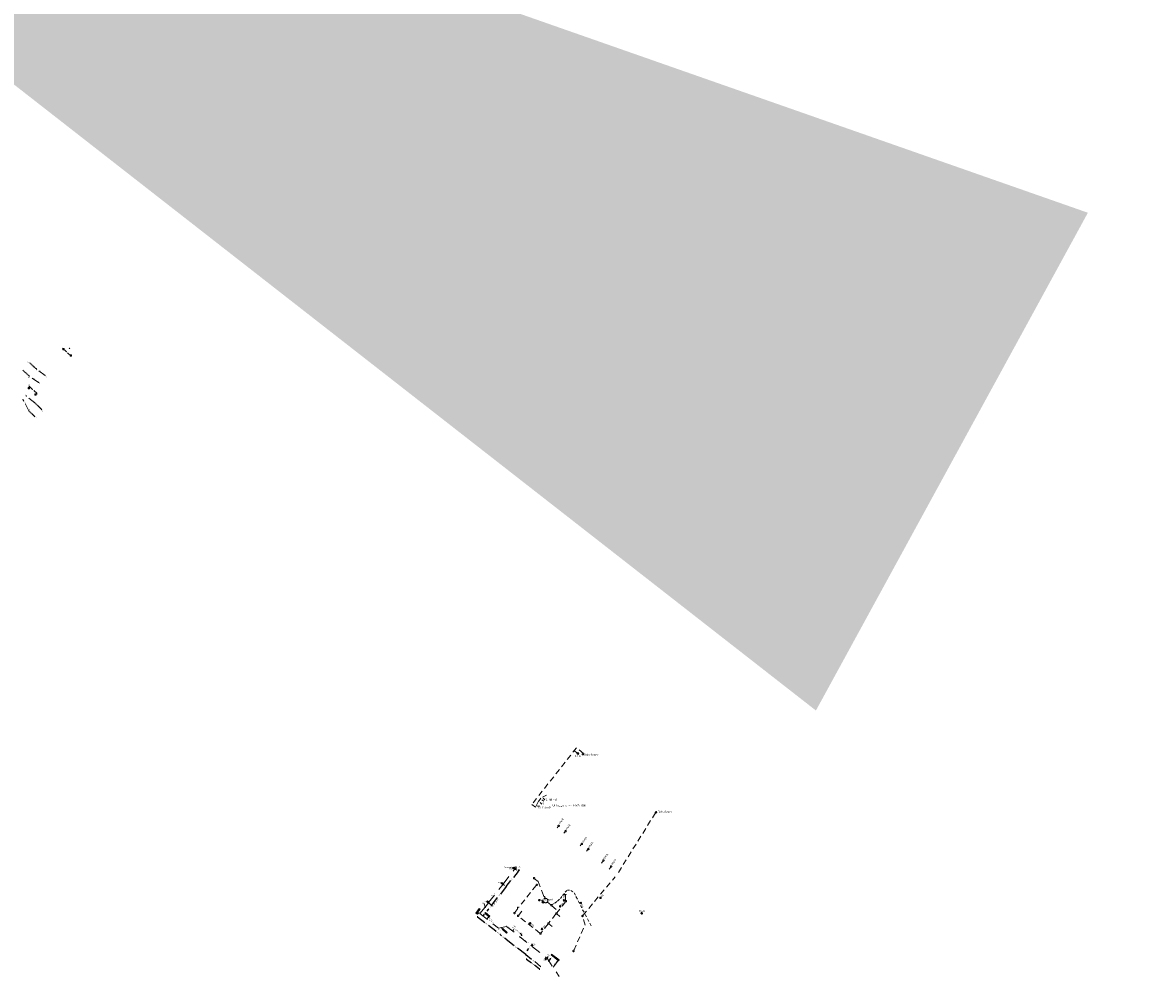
# Model space of a CAD drawing. Header units: inches. Extents: x 0 to 191500, y 0 to 342750.
# Tile 95 of 256: x 186587 to 187177, y 330103 to 330602. Entities that reach past the tile are written whole.
import ezdxf
from ezdxf.enums import TextEntityAlignment as Align

# ---------------------------------------------------------------- set-up
doc = ezdxf.new("R2010")
doc.units = ezdxf.units.IN
doc.header["$MEASUREMENT"] = 0
for name, pattern in [('RI-GWA_HUISAANSLUITING', [23, 4, -1.8, 2.6, -1.8, 4.6, -1.8, 4.6, -1.8]), ('RI-HWA_HUISAANSLUITING', [4.8, 3, -1.8]), ('RI-HWA_KOLKAANSLUITING', [4.3, 2.5, -1.8]), ('STIPPELFIJN', [0.375, 0.25, -0.125])]:
    doc.linetypes.add(name, pattern=pattern)
doc.layers.get('0').update_dxf_attribs({"lineweight": 20})
doc.layers.get('DefPoints').update_dxf_attribs({"lineweight": 20})
for name, color, linetype, lineweight in [('ECW', 150, 'Continuous', 20), ('LOODLIJN', 11, 'STIPPELFIJN', 20), ('N-WE-RI-GWA-MAATVOERING-T25', 30, 'RI-GWA_HUISAANSLUITING', 20), ('N-WE-RI-GWA_HUISAANSLUITING', 30, 'RI-GWA_HUISAANSLUITING', 20), ('N-WE-RI-HWA-MAATVOERING-T25', 151, 'Continuous', 20), ('N-WE-RI-HWA_GOOT_LIJNGOOT-G', 220, 'Continuous', 20), ('N-WE-RI-HWA_HUISAANSLUITING', 150, 'RI-HWA_HUISAANSLUITING', 20), ('N-WE-RI-HWA_KOLK-S', 150, 'Continuous', 20), ('N-WE-RI-HWA_KOLKAANSLUITING', 150, 'RI-HWA_KOLKAANSLUITING', 20), ('N-WE-RI-INLAAT', 7, 'Continuous', 20), ('Tekst algemeen', 7, 'Continuous', 20)]:
    doc.layers.add(name, color=color, linetype=linetype, lineweight=lineweight)
doc.styles.add('RIO-TXT', font='isocp.shx')
doc.styles.add('Verdana', font='arial.ttf')
doc.dimstyles.get("Standard").update_dxf_attribs({"dimtxt": 0.18, "dimasz": 0.18, "dimexe": 0.18, "dimexo": 0.0625, "dimgap": 0.09, "dimtad": 0, "dimtih": 1, "dimtoh": 1, "dimdec": 4, "dimzin": 0, "dimdsep": 46, "dimtxsty": 'Standard', "dimcen": 0.09, "dimadec": 0, "dimazin": 0, "dimtfac": 1, "dimtdec": 4, "dimtofl": 0, "dimtmove": 0, "dimatfit": 3, "dimfxl": 1, "dimtolj": 1, "dimtzin": 0, "dimarcsym": 0})
doc.dimstyles.new('Waterblock1OP1', dxfattribs={"dimscale": 3, "dimtxt": 30, "dimasz": 20, "dimexe": 2, "dimexo": 1, "dimgap": 5, "dimtad": 1, "dimdec": 1, "dimdsep": 46, "dimtxsty": 'Verdana', "dimcen": -10, "dimse1": 1, "dimse2": 1, "dimadec": 0, "dimazin": 0, "dimtfac": 1, "dimtdec": 1, "dimtmove": 1, "dimatfit": 3, "dimfxl": 1, "dimtolj": 1, "dimtzin": 0, "dimarcsym": 0})
picture_1 = doc.add_image_def('image1.ecw', size_in_pixel=(220000, 285000))

# ---------------------------------------------------------------- blocks, each defined once
blk = doc.blocks.new('A$C2C270354')
h = blk.add_hatch(color=256)
h.dxf.hatch_style = 1
edge = h.paths.add_edge_path()
edge.add_arc((0, 0), 0.1, 0, 360)
blk.add_circle((0, 0), 0.1)
blk = doc.blocks.new('_Oblique')
at = {"color": 0, "lineweight": -2}
blk.add_line((-0.5, -0.5), (0.5, 0.5), dxfattribs=at)
blk = doc.blocks.new('*D5553')
at = {"layer": 'DefPoints', "color": 0, "ltscale": 2, "transparency": 16777216}
for p in [(186828.83, 330140.03), (186826.17, 330136.65), (186829.96, 330139.15)]:
    blk.add_point(p, dxfattribs=at)
at = {"layer": 'N-WE-RI-HWA-MAATVOERING-T25', "color": 0, "lineweight": -2, "ltscale": 2, "transparency": 16777216}
for p, q in [((186827.31, 330135.76), (186828.02, 330136.67)), ((186829.96, 330139.15), (186829.25, 330138.24))]:
    blk.add_line(p, q, dxfattribs=at)
at = {"layer": 'N-WE-RI-HWA-MAATVOERING-T25', "color": 0, "lineweight": -2, "ltscale": 2, "transparency": 16777216, "xscale": 0.25, "yscale": 0.25, "zscale": 0.25}
for p, rotation in [((186827.31, 330135.76), 231.8781178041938), ((186829.96, 330139.15), 51.87811780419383)]:
    blk.add_blockref('_Oblique', p, dxfattribs=dict(at, rotation=rotation))
at = {"layer": 'N-WE-RI-HWA-MAATVOERING-T25', "color": 0, "ltscale": 2, "transparency": 16777216, "insert": (186828.63, 330137.45), "char_height": 0.5, "attachment_point": 5, "rotation": 51.73637}
blk.add_mtext('\\A1;4.3', dxfattribs=at)
blk = doc.blocks.new('*D5554')
at = {"layer": 'DefPoints', "color": 0, "ltscale": 2, "transparency": 16777216}
for p in [(186828.83, 330140.03), (186831.26, 330141.95), (186831.81, 330141.51)]:
    blk.add_point(p, dxfattribs=at)
at = {"layer": 'N-WE-RI-HWA-MAATVOERING-T25', "color": 0, "lineweight": -2, "ltscale": 2, "transparency": 16777216}
for p, q in [((186829.96, 330139.15), (186830.3, 330139.57)), ((186831.81, 330141.51), (186831.48, 330141.08))]:
    blk.add_line(p, q, dxfattribs=at)
at = {"layer": 'N-WE-RI-HWA-MAATVOERING-T25', "color": 0, "lineweight": -2, "ltscale": 2, "transparency": 16777216, "xscale": 0.25, "yscale": 0.25, "zscale": 0.25}
for p, rotation in [((186831.81, 330141.51), 51.87811780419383), ((186829.96, 330139.15), 231.8781178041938)]:
    blk.add_blockref('_Oblique', p, dxfattribs=dict(at, rotation=rotation))
at = {"layer": 'N-WE-RI-HWA-MAATVOERING-T25', "color": 0, "ltscale": 2, "transparency": 16777216, "insert": (186830.89, 330140.33), "char_height": 0.5, "attachment_point": 5, "rotation": 51.73637}
blk.add_mtext('\\A1;3.0', dxfattribs=at)
blk = doc.blocks.new('*D5555')
at = {"layer": 'DefPoints', "color": 0, "ltscale": 2, "transparency": 16777216}
for p in [(186839.04, 330151.34), (186839.35, 330151.1), (186831.26, 330141.95)]:
    blk.add_point(p, dxfattribs=at)
at = {"layer": 'N-WE-RI-HWA-MAATVOERING-T25', "color": 0, "lineweight": -2, "ltscale": 2, "transparency": 16777216}
for p, q in [((186831.81, 330141.51), (186834.86, 330145.39)), ((186839.35, 330151.1), (186836.3, 330147.22))]:
    blk.add_line(p, q, dxfattribs=at)
at = {"layer": 'N-WE-RI-HWA-MAATVOERING-T25', "color": 0, "lineweight": -2, "ltscale": 2, "transparency": 16777216, "xscale": 0.25, "yscale": 0.25, "zscale": 0.25}
for p, rotation in [((186839.35, 330151.1), 51.87811780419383), ((186831.81, 330141.51), 231.8781178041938)]:
    blk.add_blockref('_Oblique', p, dxfattribs=dict(at, rotation=rotation))
at = {"layer": 'N-WE-RI-HWA-MAATVOERING-T25', "color": 0, "ltscale": 2, "transparency": 16777216, "insert": (186835.58, 330146.31), "char_height": 0.5, "attachment_point": 5, "rotation": 51.73637}
blk.add_mtext('\\A1;12.2', dxfattribs=at)
blk = doc.blocks.new('*D5556')
at = {"layer": 'DefPoints', "color": 0, "ltscale": 2, "transparency": 16777216}
for p in [(186844.8, 330159.66), (186845.58, 330159.05), (186839.04, 330151.34)]:
    blk.add_point(p, dxfattribs=at)
at = {"layer": 'N-WE-RI-HWA-MAATVOERING-T25', "color": 0, "lineweight": -2, "ltscale": 2, "transparency": 16777216}
for p, q in [((186845.58, 330159.05), (186843.11, 330155.9)), ((186839.35, 330151.1), (186841.82, 330154.26))]:
    blk.add_line(p, q, dxfattribs=at)
at = {"layer": 'N-WE-RI-HWA-MAATVOERING-T25', "color": 0, "lineweight": -2, "ltscale": 2, "transparency": 16777216, "xscale": 0.25, "yscale": 0.25, "zscale": 0.25}
for p, rotation in [((186845.58, 330159.05), 51.87811780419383), ((186839.35, 330151.1), 231.8781178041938)]:
    blk.add_blockref('_Oblique', p, dxfattribs=dict(at, rotation=rotation))
at = {"layer": 'N-WE-RI-HWA-MAATVOERING-T25', "color": 0, "ltscale": 2, "transparency": 16777216, "insert": (186842.46, 330155.08), "char_height": 0.5, "attachment_point": 5, "rotation": 51.73637}
blk.add_mtext('\\A1;10.1', dxfattribs=at)
blk = doc.blocks.new('*D5557')
at = {"layer": 'DefPoints', "color": 0, "ltscale": 2, "transparency": 16777216}
for p in [(186844.45, 330159.94), (186844.69, 330160.25), (186845.83, 330159.36)]:
    blk.add_point(p, dxfattribs=at)
at = {"layer": 'N-WE-RI-HWA-MAATVOERING-T25', "color": 0, "lineweight": -2, "ltscale": 2, "transparency": 16777216}
for p, q in [((186845.58, 330159.05), (186845.43, 330158.85)), ((186845.83, 330159.36), (186845.98, 330159.56))]:
    blk.add_line(p, q, dxfattribs=at)
at = {"layer": 'N-WE-RI-HWA-MAATVOERING-T25', "color": 0, "lineweight": -2, "ltscale": 2, "transparency": 16777216, "xscale": 0.25, "yscale": 0.25, "zscale": 0.25}
for p, rotation in [((186845.58, 330159.05), 51.87811780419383), ((186845.83, 330159.36), 231.8781178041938)]:
    blk.add_blockref('_Oblique', p, dxfattribs=dict(at, rotation=rotation))
at = {"layer": 'N-WE-RI-HWA-MAATVOERING-T25', "color": 0, "ltscale": 2, "transparency": 16777216, "insert": (186845.7, 330159.21), "char_height": 0.5, "attachment_point": 5, "rotation": 51.73637}
blk.add_mtext('\\A1;0.4', dxfattribs=at)
blk = doc.blocks.new('*D5558')
at = {"layer": 'DefPoints', "color": 0, "ltscale": 2, "transparency": 16777216}
for p in [(186844.69, 330160.25), (186844.88, 330160.49), (186846.01, 330159.6)]:
    blk.add_point(p, dxfattribs=at)
at = {"layer": 'N-WE-RI-HWA-MAATVOERING-T25', "color": 0, "lineweight": -2, "ltscale": 2, "transparency": 16777216}
for p, q in [((186845.83, 330159.36), (186845.67, 330159.17)), ((186846.01, 330159.6), (186846.32, 330159.99))]:
    blk.add_line(p, q, dxfattribs=at)
at = {"layer": 'N-WE-RI-HWA-MAATVOERING-T25', "color": 0, "lineweight": -2, "ltscale": 2, "transparency": 16777216, "xscale": 0.25, "yscale": 0.25, "zscale": 0.25}
for p, rotation in [((186845.83, 330159.36), 51.87811780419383), ((186846.01, 330159.6), 231.8781178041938)]:
    blk.add_blockref('_Oblique', p, dxfattribs=dict(at, rotation=rotation))
at = {"layer": 'N-WE-RI-HWA-MAATVOERING-T25', "color": 0, "ltscale": 2, "transparency": 16777216, "insert": (186846.33, 330161.21), "char_height": 0.5, "attachment_point": 5, "rotation": 51.73637}
blk.add_mtext('\\A1;0.3', dxfattribs=at)
blk = doc.blocks.new('*D5559')
at = {"layer": 'DefPoints', "color": 0, "ltscale": 2, "transparency": 16777216}
for p in [(186825.66, 330137.06), (186833.95, 330127.86), (186835.26, 330129.52)]:
    blk.add_point(p, dxfattribs=at)
at = {"layer": 'N-WE-RI-HWA-MAATVOERING-T25', "color": 0, "lineweight": -2, "ltscale": 2, "transparency": 16777216}
for p, q in [((186824.35, 330135.39), (186828.23, 330132.34)), ((186833.95, 330127.86), (186830.07, 330130.9))]:
    blk.add_line(p, q, dxfattribs=at)
at = {"layer": 'N-WE-RI-HWA-MAATVOERING-T25', "color": 0, "lineweight": -2, "ltscale": 2, "transparency": 16777216, "xscale": 0.25, "yscale": 0.25, "zscale": 0.25}
for p, rotation in [((186824.35, 330135.39), 141.8781178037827), ((186833.95, 330127.86), 321.8781178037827)]:
    blk.add_blockref('_Oblique', p, dxfattribs=dict(at, rotation=rotation))
at = {"layer": 'N-WE-RI-HWA-MAATVOERING-T25', "color": 0, "ltscale": 2, "transparency": 16777216, "insert": (186829.15, 330131.62), "char_height": 0.5, "attachment_point": 5, "rotation": 321.73637}
blk.add_mtext('\\A1;12.2', dxfattribs=at)
blk = doc.blocks.new('*D5560')
at = {"layer": 'DefPoints', "color": 0, "ltscale": 2, "transparency": 16777216}
for p in [(186835.26, 330129.52), (186839.5, 330130.39), (186836.15, 330126.13)]:
    blk.add_point(p, dxfattribs=at)
at = {"layer": 'N-WE-RI-HWA-MAATVOERING-T25', "color": 0, "lineweight": -2, "ltscale": 2, "transparency": 16777216}
for p, q in [((186833.95, 330127.86), (186833.75, 330128.01)), ((186836.15, 330126.13), (186836.35, 330125.97))]:
    blk.add_line(p, q, dxfattribs=at)
at = {"layer": 'N-WE-RI-HWA-MAATVOERING-T25', "color": 0, "lineweight": -2, "ltscale": 2, "transparency": 16777216, "xscale": 0.25, "yscale": 0.25, "zscale": 0.25}
for p, rotation in [((186833.95, 330127.86), 321.8781178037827), ((186836.15, 330126.13), 141.8781178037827)]:
    blk.add_blockref('_Oblique', p, dxfattribs=dict(at, rotation=rotation))
at = {"layer": 'N-WE-RI-HWA-MAATVOERING-T25', "color": 0, "ltscale": 2, "transparency": 16777216, "insert": (186835.05, 330126.99), "char_height": 0.5, "attachment_point": 5, "rotation": 321.73637}
blk.add_mtext('\\A1;2.8', dxfattribs=at)
blk = doc.blocks.new('*D5561')
at = {"layer": 'DefPoints', "color": 0, "ltscale": 2, "transparency": 16777216}
for p in [(186839.5, 330130.39), (186842.64, 330127.92), (186839.3, 330123.66)]:
    blk.add_point(p, dxfattribs=at)
at = {"layer": 'N-WE-RI-HWA-MAATVOERING-T25', "color": 0, "lineweight": -2, "ltscale": 2, "transparency": 16777216}
for p, q in [((186836.15, 330126.13), (186836.97, 330125.49)), ((186839.3, 330123.66), (186838.48, 330124.3))]:
    blk.add_line(p, q, dxfattribs=at)
at = {"layer": 'N-WE-RI-HWA-MAATVOERING-T25', "color": 0, "lineweight": -2, "ltscale": 2, "transparency": 16777216, "xscale": 0.25, "yscale": 0.25, "zscale": 0.25}
for p, rotation in [((186836.15, 330126.13), 141.8781178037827), ((186839.3, 330123.66), 321.8781178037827)]:
    blk.add_blockref('_Oblique', p, dxfattribs=dict(at, rotation=rotation))
at = {"layer": 'N-WE-RI-HWA-MAATVOERING-T25', "color": 0, "ltscale": 2, "transparency": 16777216, "insert": (186837.72, 330124.89), "char_height": 0.5, "attachment_point": 5, "rotation": 321.73637}
blk.add_mtext('\\A1;4.0', dxfattribs=at)
blk = doc.blocks.new('*D5562')
at = {"layer": 'DefPoints', "color": 0, "ltscale": 2, "transparency": 16777216}
for p in [(186842.64, 330127.92), (186852.87, 330119.9), (186849.52, 330115.63)]:
    blk.add_point(p, dxfattribs=at)
at = {"layer": 'N-WE-RI-HWA-MAATVOERING-T25', "color": 0, "lineweight": -2, "ltscale": 2, "transparency": 16777216}
for p, q in [((186839.3, 330123.66), (186843.53, 330120.34)), ((186849.52, 330115.63), (186845.3, 330118.95))]:
    blk.add_line(p, q, dxfattribs=at)
at = {"layer": 'N-WE-RI-HWA-MAATVOERING-T25', "color": 0, "lineweight": -2, "ltscale": 2, "transparency": 16777216, "xscale": 0.25, "yscale": 0.25, "zscale": 0.25}
for p, rotation in [((186839.3, 330123.66), 141.8781178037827), ((186849.52, 330115.63), 321.8781178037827)]:
    blk.add_blockref('_Oblique', p, dxfattribs=dict(at, rotation=rotation))
at = {"layer": 'N-WE-RI-HWA-MAATVOERING-T25', "color": 0, "ltscale": 2, "transparency": 16777216, "insert": (186844.41, 330119.65), "char_height": 0.5, "attachment_point": 5, "rotation": 321.73637}
blk.add_mtext('\\A1;13.0', dxfattribs=at)
blk = doc.blocks.new('*D5563')
at = {"layer": 'DefPoints', "color": 0, "ltscale": 2, "transparency": 16777216}
for p in [(186852.87, 330119.9), (186858.62, 330111.19), (186857.31, 330109.52)]:
    blk.add_point(p, dxfattribs=at)
at = {"layer": 'N-WE-RI-HWA-MAATVOERING-T25', "color": 0, "lineweight": -2, "ltscale": 2, "transparency": 16777216}
for p, q in [((186849.52, 330115.63), (186852.63, 330113.19)), ((186857.31, 330109.52), (186854.21, 330111.96))]:
    blk.add_line(p, q, dxfattribs=at)
at = {"layer": 'N-WE-RI-HWA-MAATVOERING-T25', "color": 0, "lineweight": -2, "ltscale": 2, "transparency": 16777216, "xscale": 0.25, "yscale": 0.25, "zscale": 0.25}
for p, rotation in [((186849.52, 330115.63), 141.8781178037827), ((186857.31, 330109.52), 321.8781178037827)]:
    blk.add_blockref('_Oblique', p, dxfattribs=dict(at, rotation=rotation))
at = {"layer": 'N-WE-RI-HWA-MAATVOERING-T25', "color": 0, "ltscale": 2, "transparency": 16777216, "insert": (186853.42, 330112.58), "char_height": 0.5, "attachment_point": 5, "rotation": 321.73637}
blk.add_mtext('\\A1;9.9', dxfattribs=at)
blk = doc.blocks.new('*D5564')
at = {"layer": 'DefPoints', "color": 0, "ltscale": 2, "transparency": 16777216}
for p in [(186839.5, 330130.39), (186840.11, 330131.18), (186847.27, 330125.56)]:
    blk.add_point(p, dxfattribs=at)
at = {"layer": 'N-WE-RI-HWA-MAATVOERING-T25', "color": 0, "lineweight": -2, "ltscale": 2, "transparency": 16777216}
for p, q in [((186846.65, 330124.78), (186846.5, 330124.58)), ((186847.58, 330125.96), (186846.59, 330126.73)), ((186847.27, 330125.56), (186847.58, 330125.96))]:
    blk.add_line(p, q, dxfattribs=at)
at = {"layer": 'N-WE-RI-HWA-MAATVOERING-T25', "color": 0, "lineweight": -2, "ltscale": 2, "transparency": 16777216, "xscale": 0.25, "yscale": 0.25, "zscale": 0.25}
for p, rotation in [((186846.65, 330124.78), 51.87811780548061), ((186847.27, 330125.56), 231.8781178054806)]:
    blk.add_blockref('_Oblique', p, dxfattribs=dict(at, rotation=rotation))
at = {"layer": 'N-WE-RI-HWA-MAATVOERING-T25', "color": 0, "ltscale": 2, "transparency": 16777216, "insert": (186847.35, 330127.09), "char_height": 0.5, "attachment_point": 5, "rotation": 321.73637}
blk.add_mtext('\\A1;1.0', dxfattribs=at)
blk = doc.blocks.new('*D5565')
at = {"layer": 'DefPoints', "color": 0, "ltscale": 2, "transparency": 16777216}
for p in [(186860.52, 330112.88), (186861.39, 330112.19), (186861.65, 330114.28)]:
    blk.add_point(p, dxfattribs=at)
at = {"layer": 'N-WE-RI-HWA-MAATVOERING-T25', "color": 0, "lineweight": -2, "ltscale": 2, "transparency": 16777216}
blk.add_line((186862.51, 330113.61), (186861.39, 330112.19), dxfattribs=at)
at = {"layer": 'N-WE-RI-HWA-MAATVOERING-T25', "color": 0, "lineweight": -2, "ltscale": 2, "transparency": 16777216, "xscale": 0.25, "yscale": 0.25, "zscale": 0.25}
for p, rotation in [((186861.39, 330112.19), 231.8770066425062), ((186862.51, 330113.61), 51.87700664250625)]:
    blk.add_blockref('_Oblique', p, dxfattribs=dict(at, rotation=rotation))
at = {"layer": 'N-WE-RI-HWA-MAATVOERING-T25', "color": 0, "ltscale": 2, "transparency": 16777216, "insert": (186861.95, 330112.9), "char_height": 0.5, "attachment_point": 5, "rotation": 51.73526}
blk.add_mtext('\\A1;1.8', dxfattribs=at)
blk = doc.blocks.new('*D5544')
at = {"layer": 'DefPoints', "color": 0, "ltscale": 2, "transparency": 16777216}
for p in [(186851.79, 330115.69), (186861.63, 330114.29), (186856.7, 330108.01)]:
    blk.add_point(p, dxfattribs=at)
at = {"layer": 'N-WE-RI-HWA-MAATVOERING-T25', "color": 0, "lineweight": -2, "ltscale": 2, "transparency": 16777216}
for p, q in [((186849.94, 330113.32), (186852.53, 330111.28)), ((186856.7, 330108.01), (186854.11, 330110.05))]:
    blk.add_line(p, q, dxfattribs=at)
at = {"layer": 'N-WE-RI-HWA-MAATVOERING-T25', "color": 0, "lineweight": -2, "ltscale": 2, "transparency": 16777216, "xscale": 0.25, "yscale": 0.25, "zscale": 0.25}
for p, rotation in [((186849.94, 330113.32), 141.8770066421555), ((186856.7, 330108.01), 321.8770066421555)]:
    blk.add_blockref('_Oblique', p, dxfattribs=dict(at, rotation=rotation))
at = {"layer": 'N-WE-RI-HWA-MAATVOERING-T25', "color": 0, "ltscale": 2, "transparency": 16777216, "insert": (186853.32, 330110.66), "char_height": 0.5, "attachment_point": 5, "rotation": 321.73526}
blk.add_mtext('\\A1;8.6', dxfattribs=at)
blk = doc.blocks.new('*D5545')
at = {"layer": 'DefPoints', "color": 0, "ltscale": 2, "transparency": 16777216}
for p in [(186851.66, 330116.78), (186852.95, 330121.11), (186854.26, 330120.08)]:
    blk.add_point(p, dxfattribs=at)
at = {"layer": 'N-WE-RI-HWA-MAATVOERING-T25', "color": 0, "lineweight": -2, "ltscale": 2, "transparency": 16777216}
for p, q in [((186850.36, 330117.8), (186851.19, 330118.86)), ((186852.95, 330121.11), (186852.12, 330120.04))]:
    blk.add_line(p, q, dxfattribs=at)
at = {"layer": 'N-WE-RI-HWA-MAATVOERING-T25', "color": 0, "lineweight": -2, "ltscale": 2, "transparency": 16777216, "xscale": 0.25, "yscale": 0.25, "zscale": 0.25}
for p, rotation in [((186850.36, 330117.8), 231.8770066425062), ((186852.95, 330121.11), 51.87700664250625)]:
    blk.add_blockref('_Oblique', p, dxfattribs=dict(at, rotation=rotation))
at = {"layer": 'N-WE-RI-HWA-MAATVOERING-T25', "color": 0, "ltscale": 2, "transparency": 16777216, "insert": (186851.65, 330119.45), "char_height": 0.5, "attachment_point": 5, "rotation": 321.73526}
blk.add_mtext('\\A1;4.2', dxfattribs=at)
blk = doc.blocks.new('*D5552')
at = {"layer": 'DefPoints', "color": 0, "ltscale": 2, "transparency": 16777216}
for p in [(186861.63, 330114.29), (186862.88, 330115.73), (186863.68, 330115.1)]:
    blk.add_point(p, dxfattribs=at)
at = {"layer": 'N-WE-RI-HWA-MAATVOERING-T25', "color": 0, "lineweight": -2, "ltscale": 2, "transparency": 16777216}
for p, q in [((186862.51, 330113.61), (186862.35, 330113.41)), ((186863.68, 330115.1), (186863.83, 330115.3))]:
    blk.add_line(p, q, dxfattribs=at)
at = {"layer": 'N-WE-RI-HWA-MAATVOERING-T25', "color": 0, "lineweight": -2, "ltscale": 2, "transparency": 16777216, "xscale": 0.25, "yscale": 0.25, "zscale": 0.25}
for p, rotation in [((186862.51, 330113.61), 51.93501279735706), ((186863.68, 330115.1), 231.935012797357)]:
    blk.add_blockref('_Oblique', p, dxfattribs=dict(at, rotation=rotation))
at = {"layer": 'N-WE-RI-HWA-MAATVOERING-T25', "color": 0, "ltscale": 2, "transparency": 16777216, "insert": (186863.09, 330114.36), "char_height": 0.5, "attachment_point": 5, "rotation": 51.79326}
blk.add_mtext('\\A1;1.9', dxfattribs=at)

msp = doc.modelspace()

# ---------------------------------------------------------------- linework, layer by layer
at = {"ltscale": 2}
for p, q in [((186843.34316, 330160.68351), (186842.37825, 330160.42875)), ((186843.30879, 330161.14224), (186843.9294, 330160.87836)), ((186844.63095, 330161.45517), (186844.54218, 330160.7548)), ((186837.10806, 330152.73785), (186836.63887, 330153.11481)), ((186828.31449, 330140.43973), (186827.86332, 330142.11516)), ((186829.57656, 330143.14012), (186829.08846, 330143.49298)), ((186830.04291, 330142.64233), (186832.09938, 330141.02858))]:
    msp.add_line(p, q, dxfattribs=at)
at = {"layer": 'LOODLIJN'}
for p, q in [((186594.566, 330420.924), (186590.719, 330424.414)), ((186590.647, 330417.403), (186587.198, 330420.529)), ((186590.39, 330399.272), (186593.536, 330396.209)), ((186593.528, 330403.479), (186597.163, 330399.94))]:
    msp.add_line(p, q, dxfattribs=at)
at = {"layer": 'N-WE-RI-GWA_HUISAANSLUITING'}
for p, q in [((186595.472, 330414.179), (186590.627, 330417.429)), ((186598.792, 330417.803), (186594.583, 330420.937)), ((186590.39, 330399.272), (186587.296, 330405.173)), ((186593.528, 330403.479), (186588.995, 330407.037))]:
    msp.add_line(p, q, dxfattribs=at)
at = {"layer": 'N-WE-RI-HWA_GOOT_LIJNGOOT-G'}
for points in [[(186823.48025, 330137.27598), (186825.33226, 330139.63608), (186825.72561, 330139.32741), (186823.8736, 330136.96732), (186823.48025, 330137.27598)], [(186828.22775, 330137.24342), (186828.55947, 330137.61753), (186830.80415, 330135.62721), (186830.47243, 330135.2531), (186828.22775, 330137.24342)], [(186837.33561, 330128.83858), (186837.67242, 330129.20812), (186839.88965, 330127.18726), (186839.55284, 330126.81772), (186837.33561, 330128.83858)], [(186862.72751, 330115.52936), (186863.03579, 330115.92302), (186866.97235, 330112.84025), (186866.66407, 330112.44659), (186862.72751, 330115.52936)]]:
    msp.add_lwpolyline(points, dxfattribs=at)
at = {"layer": 'N-WE-RI-HWA_HUISAANSLUITING'}
for p, q in [((186876.00269, 330223.53814), (186852.66635, 330193.94125)), ((186876.43296, 330220.80737), (186874.88052, 330222.1031)), ((186879.637, 330220.51232), (186876.00269, 330223.53814)), ((186858.30219, 330197.83141), (186860.32123, 330198.76236)), ((186852.66635, 330193.94125), (186854.70548, 330192.58819)), ((186854.70548, 330192.58819), (186856.16222, 330195.54926)), ((186855.47851, 330193.05434), (186856.76945, 330193.25394)), ((186856.15872, 330195.50148), (186857.48222, 330197.23574)), ((186857.01792, 330194.93811), (186857.89009, 330194.18267)), ((186857.99701, 330196.37157), (186858.95336, 330195.61634)), ((186858.55639, 330197.21473), (186859.51275, 330196.4595)), ((186917.22948, 330189.5985), (186897.24773, 330157.59091)), ((186865.95743, 330181.79841), (186866.51905, 330182.54569)), ((186869.47153, 330178.99273), (186870.07666, 330179.75259)), ((186877.90985, 330172.3147), (186878.54347, 330173.10274)), ((186881.25446, 330169.55955), (186881.97856, 330170.46881)), ((186889.09443, 330163.4226), (186889.84904, 330164.50515)), ((186893.1, 330160.21937), (186893.84996, 330161.28684)), ((186854.9946, 330151.76439), (186845.84637, 330140.18737)), ((186854.15179, 330155.23671), (186856.03254, 330153.72268)), ((186856.03254, 330153.72268), (186858.79589, 330146.3595)), ((186879.32349, 330136.06832), (186896.14692, 330156.17191)), ((186858.84968, 330146.18104), (186858.79589, 330146.3595)), ((186858.84968, 330146.18104), (186859.32043, 330146.03445)), ((186859.32043, 330146.03445), (186859.60816, 330145.50482)), ((186859.60816, 330145.50482), (186859.4285, 330145.21583)), ((186867.61217, 330144.95678), (186868.45323, 330145.88898)), ((186868.76483, 330146.42269), (186869.70965, 330147.59081)), ((186869.832, 330147.04426), (186870.55026, 330147.05372)), ((186869.84815, 330146.72948), (186869.832, 330147.04426)), ((186870.09014, 330148.1606), (186870.9312, 330149.0928)), ((186870.33507, 330143.79), (186870.19519, 330146.92614)), ((186870.55026, 330147.05372), (186870.56255, 330146.74276)), ((186871.30896, 330149.21), (186872.38507, 330149.1836)), ((186873.02527, 330149.01078), (186874.18997, 330148.43234)), ((186874.72237, 330147.8471), (186875.4526, 330146.56998)), ((186875.74511, 330145.87311), (186876.47534, 330144.596)), ((186845.37102, 330139.6303), (186843.82671, 330137.60148)), ((186845.16781, 330140.04034), (186845.20988, 330140.27488)), ((186845.1682, 330139.88263), (186845.16781, 330140.04034)), ((186845.35307, 330139.60672), (186845.1682, 330139.88263)), ((186845.20988, 330140.27488), (186845.33227, 330140.41509)), ((186845.33227, 330140.41509), (186845.68835, 330140.46274)), ((186845.68835, 330140.46274), (186845.84637, 330140.18737)), ((186858.82046, 330143.71743), (186857.01056, 330144.13834)), ((186859.4285, 330145.21583), (186859.21681, 330145.06116)), ((186859.21681, 330145.06116), (186859.30363, 330144.88557)), ((186859.30363, 330144.88557), (186859.40823, 330144.78462)), ((186862.66105, 330141.6334), (186860.82621, 330143.08418)), ((186863.1542, 330141.14389), (186866.48732, 330138.38659)), ((186863.33166, 330141.74603), (186864.45251, 330142.24358)), ((186864.78218, 330142.50858), (186865.7109, 330143.26661)), ((186870.32999, 330143.19205), (186865.81399, 330137.42609)), ((186866.11735, 330143.55828), (186867.19497, 330144.49526)), ((186876.85577, 330143.63775), (186877.58599, 330142.36063)), ((186878.02478, 330141.31533), (186878.75501, 330140.03822)), ((186847.48616, 330138.29558), (186845.79897, 330136.10851)), ((186856.94562, 330126.85069), (186845.82032, 330135.60766)), ((186865.31118, 330136.84557), (186861.65295, 330132.18752)), ((186865.72052, 330136.9542), (186867.39084, 330135.53919)), ((186880.53604, 330131.08859), (186879.1834, 330135.47362)), ((186879.22273, 330139.05111), (186879.95296, 330137.774)), ((186880.53749, 330136.58372), (186881.26771, 330135.30661)), ((186881.70658, 330134.23224), (186882.4368, 330132.95512)), ((186861.21013, 330131.67247), (186857.48208, 330126.89741)), ((186861.63579, 330131.71252), (186863.30611, 330130.29752)), ((186874.56523, 330117.8688), (186880.53604, 330131.08859)), ((186882.90453, 330131.96802), (186883.63475, 330130.69091))]:
    msp.add_line(p, q, dxfattribs=at)
for centre, radius in [((186876.77232, 330220.58789), 0.36613), ((186879.33769, 330220.14093), 0.36613), ((186917.50226, 330189.87922), 0.36613), ((186866.73219, 330182.86753), 0.36613), ((186870.28795, 330180.02493), 0.36613), ((186878.79353, 330173.36952), 0.36613), ((186882.20961, 330170.73521), 0.36613), ((186890.07077, 330164.7572), 0.36613), ((186894.05829, 330161.57988), 0.36613), ((186853.88304, 330155.47428), 0.36613), ((186855.27782, 330151.99683), 0.36613), ((186856.61977, 330144.10563), 0.36613), ((186859.94698, 330143.79244), 1.12902), ((186862.92004, 330141.38218), 0.36613), ((186870.50378, 330143.50494), 0.36613), ((186843.71393, 330137.31678), 0.36613), ((186845.54135, 330135.84835), 0.36613), ((186865.56736, 330137.13786), 0.36613), ((186879.09796, 330135.79796), 0.36613), ((186910.0475, 330137.1857), 0.36613), ((186861.42518, 330131.91092), 0.36613), ((186857.285, 330126.61262), 0.36613), ((186874.44225, 330117.5279), 0.36613)]:
    msp.add_circle(centre, radius, dxfattribs=at)
at = {"layer": 'N-WE-RI-HWA_KOLK-S'}
for p, q in [((186608.16502, 330431.79564), (186608.16353, 330431.09919)), ((186608.16353, 330431.09919), (186608.86147, 330431.79414)), ((186608.16353, 330431.09919), (186608.85998, 330431.09769)), ((186608.16502, 330431.79564), (186608.85998, 330431.09769)), ((186608.86147, 330431.79414), (186608.16502, 330431.79564)), ((186608.85998, 330431.09769), (186608.86147, 330431.79414)), ((186611.83019, 330428.54114), (186611.82869, 330427.84469)), ((186611.82869, 330427.84469), (186612.52664, 330428.53964)), ((186611.83019, 330428.54114), (186612.52514, 330427.84319)), ((186612.52664, 330428.53964), (186611.83019, 330428.54114)), ((186612.52514, 330427.84319), (186612.52664, 330428.53964)), ((186611.82869, 330427.84469), (186612.52514, 330427.84319)), ((186589.93702, 330411.58064), (186589.93553, 330410.88419)), ((186589.93553, 330410.88419), (186590.63347, 330411.57914)), ((186589.93553, 330410.88419), (186590.63198, 330410.88269)), ((186589.93702, 330411.58064), (186590.63198, 330410.88269)), ((186590.63347, 330411.57914), (186589.93702, 330411.58064)), ((186590.63198, 330410.88269), (186590.63347, 330411.57914)), ((186593.50519, 330408.22014), (186593.50369, 330407.52369)), ((186593.50369, 330407.52369), (186594.20164, 330408.21864)), ((186593.50369, 330407.52369), (186594.20014, 330407.52219)), ((186593.50519, 330408.22014), (186594.20014, 330407.52219)), ((186594.20164, 330408.21864), (186593.50519, 330408.22014)), ((186594.20014, 330407.52219), (186594.20164, 330408.21864)), ((186876.71391, 330221.07688), (186876.28333, 330220.52948)), ((186876.28333, 330220.52948), (186877.26131, 330220.6463)), ((186876.28333, 330220.52948), (186876.83073, 330220.0989)), ((186876.83073, 330220.0989), (186876.71391, 330221.07688)), ((186877.26131, 330220.6463), (186876.71391, 330221.07688)), ((186876.83073, 330220.0989), (186877.26131, 330220.6463)), ((186843.36334, 330161.23322), (186842.93276, 330160.68582)), ((186842.93276, 330160.68582), (186843.91074, 330160.80264)), ((186842.93276, 330160.68582), (186843.48016, 330160.25524)), ((186843.48016, 330160.25524), (186843.36334, 330161.23322)), ((186843.91074, 330160.80264), (186843.36334, 330161.23322)), ((186843.48016, 330160.25524), (186843.91074, 330160.80264)), ((186837.12824, 330153.28756), (186836.69766, 330152.74015)), ((186836.69766, 330152.74015), (186837.67565, 330152.85698)), ((186836.69766, 330152.74015), (186837.24507, 330152.30957)), ((186837.24507, 330152.30957), (186837.12824, 330153.28756)), ((186837.67565, 330152.85698), (186837.12824, 330153.28756)), ((186837.24507, 330152.30957), (186837.67565, 330152.85698)), ((186829.59674, 330143.68982), (186829.16616, 330143.14242)), ((186829.16616, 330143.14242), (186830.14414, 330143.25924)), ((186829.16616, 330143.14242), (186829.71356, 330142.71184)), ((186829.71356, 330142.71184), (186829.59674, 330143.68982)), ((186830.14414, 330143.25924), (186829.59674, 330143.68982)), ((186829.71356, 330142.71184), (186830.14414, 330143.25924)), ((186858.44602, 330143.4903), (186858.01544, 330142.94289)), ((186858.01544, 330142.94289), (186858.99342, 330143.05972)), ((186858.01544, 330142.94289), (186858.56284, 330142.51232)), ((186858.56284, 330142.51232), (186858.44602, 330143.4903)), ((186858.99342, 330143.05972), (186858.44602, 330143.4903)), ((186858.56284, 330142.51232), (186858.99342, 330143.05972)), ((186909.98908, 330137.67469), (186909.5585, 330137.12728)), ((186909.5585, 330137.12728), (186910.53649, 330137.24411)), ((186909.5585, 330137.12728), (186910.10591, 330136.6967)), ((186910.10591, 330136.6967), (186909.98908, 330137.67469)), ((186910.53649, 330137.24411), (186909.98908, 330137.67469)), ((186910.10591, 330136.6967), (186910.53649, 330137.24411)), ((186859.88162, 330113.81989), (186859.45104, 330113.27249)), ((186859.45104, 330113.27249), (186860.42902, 330113.38931)), ((186859.45104, 330113.27249), (186859.99844, 330112.84191)), ((186859.99844, 330112.84191), (186859.88162, 330113.81989)), ((186860.42902, 330113.38931), (186859.88162, 330113.81989)), ((186859.99844, 330112.84191), (186860.42902, 330113.38931))]:
    msp.add_line(p, q, dxfattribs=at)
at = {"layer": 'N-WE-RI-HWA_KOLKAANSLUITING'}
for p, q in [((186607.991, 330431.958), (186609.96, 330430.174)), ((186612.437, 330427.929), (186609.959, 330430.173)), ((186590.288, 330412.393), (186592.242, 330410.623)), ((186594.773, 330408.302), (186592.512, 330410.352))]:
    msp.add_line(p, q, dxfattribs=at)
at = {"layer": 'N-WE-RI-HWA_KOLKAANSLUITING', "ltscale": 2}
for p, q in [((186837.69788, 330152.3974), (186843.93297, 330160.34306)), ((186844.28712, 330160.06516), (186843.57909, 330160.62076)), ((186844.17991, 330160.65774), (186843.93297, 330160.34306)), ((186843.93297, 330160.34306), (186844.83197, 330159.63761)), ((186843.98323, 330160.81208), (186844.37658, 330160.50341)), ((186844.17991, 330160.65774), (186844.36511, 330160.89375)), ((186844.36511, 330160.89375), (186844.71926, 330160.61585)), ((186830.16637, 330142.79967), (186837.69788, 330152.3974)), ((186838.05202, 330152.11949), (186837.34399, 330152.6751)), ((186837.69788, 330152.3974), (186838.52933, 330151.74494)), ((186825.65881, 330137.05547), (186828.31436, 330140.43957)), ((186828.31436, 330140.43957), (186830.04291, 330142.64233)), ((186828.66737, 330140.16048), (186828.31529, 330140.43676)), ((186830.52052, 330142.52176), (186829.81249, 330143.07736)), ((186830.04291, 330142.64233), (186830.16637, 330142.79967)), ((186830.16637, 330142.79967), (186830.74086, 330142.34886)), ((186824.45145, 330136.73178), (186823.97943, 330137.10218)), ((186825.06878, 330137.51848), (186824.45145, 330136.73178)), ((186825.30479, 330137.33328), (186825.06878, 330137.51848)), ((186825.65881, 330137.05547), (186835.25639, 330129.52378)), ((186825.65881, 330137.05547), (186835.25639, 330129.52378)), ((186830.42137, 330135.6325), (186829.29734, 330134.20014)), ((186839.49656, 330130.3915), (186835.25639, 330129.52378)), ((186837.50401, 330129.02335), (186836.64351, 330129.80765)), ((186839.49656, 330130.3915), (186860.65877, 330113.78515)), ((186842.6433, 330127.92219), (186843.26043, 330128.7086)), ((186852.87042, 330119.8968), (186853.48739, 330120.68301)), ((186859.78337, 330113.80573), (186860.10699, 330114.21814)), ((186859.87736, 330113.52083), (186859.78337, 330113.80573)), ((186860.65877, 330113.78515), (186861.27562, 330114.5712)), ((186860.6588, 330113.78512), (186866.99089, 330104.1854)), ((186866.67814, 330112.75311), (186863.78033, 330109.05275))]:
    msp.add_line(p, q, dxfattribs=at)
at = {"layer": 'Tekst algemeen'}
for p, q in [((186888.574, 330144.68953), (186888.48883, 330145.84248)), ((186867.52557, 330140.21913), (186867.44956, 330141.36212)), ((186869.90158, 330143.58389), (186869.07341, 330144.3753)), ((186877.69126, 330142.76022), (186878.78922, 330142.43361)), ((186851.21378, 330131.89125), (186852.3495, 330132.10738)), ((186858.05573, 330128.43057), (186857.97972, 330129.57356))]:
    msp.add_line(p, q, dxfattribs=at)
for centre, radius in [((186888.53142, 330145.26601), 0.40874), ((186867.48757, 330140.79063), 0.405), ((186869.4875, 330143.9796), 0.405), ((186878.24024, 330142.59692), 0.405), ((186851.78164, 330131.99932), 0.40874), ((186858.01773, 330129.00207), 0.405)]:
    msp.add_circle(centre, radius, dxfattribs=at)

# ---------------------------------------------------------------- block references
at = {"layer": 'N-WE-RI-INLAAT', "rotation": 0.06357443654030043}
for p in [(186609.973, 330430.169), (186611.561, 330431.938), (186598.755, 330417.824), (186595.493, 330414.189), (186587.29, 330405.135), (186588.973, 330407.01), (186592.22, 330410.618)]:
    msp.add_blockref('A$C2C270354', p, dxfattribs=at)

# ---------------------------------------------------------------- texts
at = {"layer": 'N-WE-RI-GWA-MAATVOERING-T25'}
for s, height, rotation, oblique, p in [('3.25', 0.299715, 138.5763344, 359.9241116, (186590.168, 330424.772)), ('4.65', 0.300588, 226.1934894, 359.9803484, (186590.332, 330416.93)), ('5.10', 0.300588, 226.1934894, 359.9803484, (186594.344, 330420.461)), ('5.25 m', 0.299873, 140.7302217, 0.0465154, (186596.749, 330419.852)), ('25.15', 0.299715, 138.5763344, 359.9241116, (186599.426, 330417.393)), ('2.70k', 0.299976, 46.9886379, 0.0974832, (186590.514, 330412.905)), ('34.95', 0.299715, 138.5763344, 359.9241116, (186593.092, 330410.496)), ('5.75 m', 0.299546, 145.9228047, 0.0372777, (186593.417, 330416.208)), ('30.05', 0.299715, 138.5763344, 359.9241116, (186596.267, 330413.674)), ('39.75', 0.299715, 138.5763344, 359.9241116, (186588.435, 330407.689)), ('5.75 m', 0.299873, 140.7302217, 0.0465154, (186590.815, 330406.215)), ('3.50k', 0.299976, 226.7837212, 359.8925665, (186594.564, 330407.799)), ('6.25 m', 0.299641, 116.9395281, 359.9469044, (186588.632, 330403.573)), ('5.05', 0.30144, 47.179756, 0.0288129, (186590.755, 330399.841)), ('5.05', 0.30144, 47.179756, 0.0288129, (186593.899, 330404.05)), ('6.15', 0.299976, 136.9886379, 0.0974832, (186597.539, 330399.327)), ('6.15', 0.299976, 316.7837212, 359.8925665, (186594.012, 330395.878))]:
    msp.add_text(s, height=height, rotation=rotation, dxfattribs=dict(at, oblique=oblique)).set_placement(p, align=Align.CENTER)
at = {"layer": 'Tekst algemeen', "style": 'RIO-TXT'}
for s, height, rotation, p in [('Kolk', 1.082326, 0.14175149, (186875.11114, 330218.65772)), ('Dakafvoer', 1.082326, 0.14175149, (186879.8177, 330219.37173)), ('10 (blind)', 1.082326, 0.14175149, (186855.86878, 330191.91398)), ('11', 1.082326, 0.14175149, (186858.00322, 330193.84623)), ('12 (blind)', 1.082326, 0.14175149, (186859.40159, 330196.01027)), ('Uitleggers -> HWA dak', 1.0823262, 0.14175149, (186863.50051, 330193.0021)), ('Dakafvoer', 1.082326, 0.14175149, (186918.33261, 330189.65433)), ('HWA', 1.082326, 54.05905582, (186867.50843, 330183.57243)), ('HWA', 1.082326, 54.05905582, (186870.99137, 330180.44072)), ('HWA', 1.082326, 54.05905582, (186879.57678, 330173.80071)), ('HWA', 1.082326, 54.05905582, (186882.88041, 330171.2286)), ('HWA', 1.082326, 54.05905582, (186890.65501, 330165.20512)), ('HWA', 1.082326, 54.05905582, (186894.8666, 330162.26753)), ('Doorspoelpunt', 0.6, 0.14175149, (186838.12988, 330160.85215)), ('Kolk', 0.6, 0.14175149, (186840.76329, 330160.19577)), ('HW', 0.6, 0.14175149, (186843.53085, 330161.1786)), ('Kolk', 0.6, 0.14175149, (186835.07531, 330152.94732)), ('200', 0.81, 91.30016298, (186869.8758, 330144.71761)), ('110', 0.817482, 49.22484221, (186889.32143, 330145.55619)), ('HW', 0.6, 0.14175149, (186826.87999, 330142.20841)), ('Kolk', 0.6, 0.14175149, (186827.46687, 330143.25155)), ('200', 0.81, 48.80465149, (186868.27242, 330141.07247)), ('200', 0.81, 298.4336348, (186878.23125, 330141.76304)), ('Kolk', 1.082326, 0.14175149, (186908.71543, 330137.89062)), ('150', 0.817482, 325.77443698, (186852.16004, 330131.24756)), ('150', 0.81, 48.80465149, (186858.80259, 330129.28391)), ('Kolk', 0.6, 0.14175149, (186858.25467, 330112.52363))]:
    msp.add_text(s, height=height, rotation=rotation, dxfattribs=at).set_placement(p)
at = {"layer": 'Tekst algemeen'}
msp.add_text('Waterput', height=1, rotation=0.14175149, dxfattribs=at).set_placement((186858.07789, 330143.89012))
at = {"layer": 'Tekst algemeen', "width": 4.211929, "attachment_point": 1, "rotation": 51.8781178, "style": 'RIO-TXT'}
for s, insert, char_height in [('PVC %%C200', (186831.56164, 330146.1735), 0.4), ('2x 45%%D bocht', (186831.68427, 330140.59043), 0.6)]:
    msp.add_mtext(s, dxfattribs=dict(at, insert=insert, char_height=char_height))
at = {"layer": 'Tekst algemeen', "ltscale": 2, "width": 2.447471, "attachment_point": 1, "style": 'RIO-TXT'}
for s, insert, char_height, rotation in [('PVC %%C160', (186830.19901, 330135.13202), 0.4, 321.87700664), ('PVC %%C315', (186830.63807, 330133.90706), 0.4, 321.87700664), ('45%%D bocht', (186834.40655, 330130.1014), 0.4, 321.87700664), ('45%%D bocht', (186839.44273, 330131.05144), 0.4, 321.87700664), ('HW\\PBinnenterrein', (186843.46929, 330130.98728), 0.6, 321.87700664), ('PVC %%C315', (186849.1705, 330123.53741), 0.4, 321.87700664), ('HW', (186853.76785, 330121.70178), 0.6, 321.87700664), ('HW', (186861.15845, 330115.98248), 0.6, 321.87700664), ('PVC %%C160', (186864.26776, 330110.65202), 0.4, 50.95969967)]:
    msp.add_mtext(s, dxfattribs=dict(at, insert=insert, char_height=char_height, rotation=rotation))

# ---------------------------------------------------------------- dimensions: what is measured, and where the dimension line sits
at = {"layer": 'N-WE-RI-HWA-MAATVOERING-T25', "ltscale": 2}
for base, p1, p2, angle, override, picture, middle in [((186845.58095, 330159.04987), (186839.04353, 330151.34144), (186844.80132, 330159.66166), 51.8781178, {"dimscale": 500, "dimtxt": 0.001, "dimasz": 0.0005, "dimgap": 0.001, "dimtad": 1, "dimdec": 1, "dimblk": 'Oblique', "dimse1": 1, "dimse2": 1, "dimtdec": 1}, '*D5556', (186842.4634, 330155.07704)), ((186846.01308, 330159.60056), (186844.6941, 330160.25424), (186844.8793, 330160.49025), 51.8781178, {"dimscale": 500, "dimtxt": 0.001, "dimasz": 0.0005, "dimgap": 0.001, "dimtad": 1, "dimdec": 1, "dimblk": 'Oblique', "dimse1": 1, "dimse2": 1, "dimtdec": 1}, '*D5558', (186846.32635, 330161.21082)), ((186839.34585, 330151.10421), (186831.25505, 330141.94536), (186839.04353, 330151.34144), 51.8781178, {"dimscale": 500, "dimtxt": 0.001, "dimasz": 0.0005, "dimgap": 0.001, "dimtad": 1, "dimdec": 1, "dimblk": 'Oblique', "dimse1": 1, "dimse2": 1, "dimtdec": 1}, '*D5555', (186835.5801, 330146.30534)), ((186829.96132, 330139.14509), (186826.173, 330136.65198), (186828.82755, 330140.03478), 51.8781178, {"dimscale": 500, "dimtxt": 0.001, "dimasz": 0.0005, "dimgap": 0.001, "dimtad": 1, "dimdec": 1, "dimblk": 'Oblique', "dimse1": 1, "dimse2": 1, "dimtdec": 1}, '*D5553', (186828.63405, 330137.45369)), ((186831.81434, 330141.50648), (186828.82755, 330140.03478), (186831.25505, 330141.94536), 51.8781178, {"dimscale": 500, "dimtxt": 0.001, "dimasz": 0.0005, "dimgap": 0.001, "dimtad": 1, "dimdec": 1, "dimblk": 'Oblique', "dimse1": 1, "dimse2": 1, "dimtdec": 1}, '*D5554', (186830.88783, 330140.32578)), ((186833.94815, 330127.85664), (186825.65881, 330137.05547), (186835.25639, 330129.52378), 321.8781178, {"dimscale": 500, "dimtxt": 0.001, "dimasz": 0.0005, "dimgap": 0.001, "dimtad": 1, "dimdec": 1, "dimblk": 'Oblique', "dimse1": 1, "dimse2": 1, "dimtdec": 1}, '*D5559', (186829.14929, 330131.62239)), ((186836.15096, 330126.12805), (186835.25639, 330129.52378), (186839.49656, 330130.3915), 321.8781178, {"dimscale": 500, "dimtxt": 0.001, "dimasz": 0.0005, "dimgap": 0.001, "dimtad": 1, "dimdec": 1, "dimblk": 'Oblique', "dimse1": 1, "dimse2": 1, "dimtdec": 1, "dimtmove": 1}, '*D5560', (186835.04956, 330126.99235)), ((186839.29771, 330123.65875), (186839.49656, 330130.3915), (186842.6433, 330127.92219), 321.8781178, {"dimscale": 500, "dimtxt": 0.001, "dimasz": 0.0005, "dimgap": 0.001, "dimtad": 1, "dimdec": 1, "dimblk": 'Oblique', "dimse1": 1, "dimse2": 1, "dimtdec": 1, "dimtmove": 1}, '*D5561', (186837.72433, 330124.8934)), ((186849.52482, 330115.63336), (186842.6433, 330127.92219), (186852.87042, 330119.8968), 321.8781178, {"dimscale": 500, "dimtxt": 0.001, "dimasz": 0.0005, "dimgap": 0.001, "dimtad": 1, "dimdec": 1, "dimblk": 'Oblique', "dimse1": 1, "dimse2": 1, "dimtdec": 1, "dimtmove": 1}, '*D5562', (186844.41127, 330119.64605)), ((186847.26772, 330125.56411), (186839.49656, 330130.3915), (186840.11373, 330131.17796), 51.87811781, {"dimscale": 500, "dimtxt": 0.001, "dimasz": 0.0005, "dimgap": 0.001, "dimtad": 1, "dimdec": 1, "dimblk": 'Oblique', "dimse1": 1, "dimse2": 1, "dimtdec": 1}, '*D5564', (186847.35383, 330127.0882)), ((186857.31312, 330109.52175), (186852.87042, 330119.8968), (186858.62101, 330111.18844), 321.8781178, {"dimscale": 500, "dimtxt": 0.001, "dimasz": 0.0005, "dimgap": 0.001, "dimtad": 1, "dimdec": 1, "dimblk": 'Oblique', "dimse1": 1, "dimse2": 1, "dimtdec": 1, "dimtmove": 1}, '*D5563', (186853.41897, 330112.57755)), ((186852.94859, 330121.10583), (186851.6634, 330116.77554), (186854.25627, 330120.07963), 51.87700664, {"dimscale": 500, "dimtxt": 0.001, "dimasz": 0.0005, "dimgap": 0.001, "dimtad": 1, "dimdec": 1, "dimblk": 'Oblique', "dimse1": 1, "dimse2": 1, "dimtdec": 1}, '*D5545', (186851.65215, 330119.45379)), ((186856.70195, 330108.01031), (186851.79463, 330115.68741), (186861.63147, 330114.29196), 321.87700664, {"dimscale": 500, "dimtxt": 0.001, "dimasz": 0.0005, "dimgap": 0.001, "dimtad": 1, "dimdec": 1, "dimblk": 'Oblique', "dimse1": 1, "dimse2": 1, "dimtdec": 1}, '*D5544', (186853.3192, 330110.66492)), ((186863.67739, 330115.10304), (186861.63147, 330114.29196), (186862.88165, 330115.72619), 51.9350128, {"dimscale": 500, "dimtxt": 0.001, "dimasz": 0.0005, "dimgap": 0.001, "dimtad": 1, "dimdec": 1, "dimblk": 'Oblique', "dimse1": 1, "dimse2": 1, "dimtdec": 1}, '*D5552', (186863.09166, 330114.35509))]:
    dim = msp.add_linear_dim(base=base, p1=p1, p2=p2, angle=angle, dimstyle='Standard', override=override, dxfattribs=at)
    dim.commit()
    dim.dimension.update_dxf_attribs({"geometry": picture, "text_midpoint": middle})
for base, p1, p2, angle, picture, middle in [((186845.82788, 330159.36455), (186844.4473, 330159.93946), (186844.69424, 330160.25414), 51.8781178, '*D5557', (186845.70441, 330159.20721)), ((186861.39401, 330112.19022), (186861.65023, 330114.27724), (186860.52023, 330112.87592), 51.87700664, '*D5565', (186861.94963, 330112.89824))]:
    dim = msp.add_linear_dim(base=base, p1=p1, p2=p2, angle=angle, dimstyle='Standard', override={"dimscale": 500, "dimtxt": 0.001, "dimasz": 0.0005, "dimgap": 0.001, "dimtad": 1, "dimdec": 1, "dimblk": 'Oblique', "dimse1": 1, "dimse2": 1, "dimtdec": 1}, dxfattribs=at)
    dim.commit()
    dim.dimension.update_dxf_attribs({"geometry": picture, "text_midpoint": middle, "dimtype": 160})

# ---------------------------------------------------------------- pictures from other files: only their frames are drawn
at = {"layer": 'ECW'}
image = msp.add_image(picture_1, insert=(180500, 328500), size_in_units=(11000, 14250), dxfattribs=at)
image.dxf.flags = 7

# ---------------------------------------------------------------- leaders
at = {"layer": 'Tekst algemeen'}
msp.add_leader([(186281.99745, 330804.26926), (186285.94312, 330802.11402)], dimstyle='Waterblock1OP1', override={"dimasz": 300, "dimse1": 0, "dimse2": 0}, dxfattribs=at)

doc.saveas('drawing.dxf')
